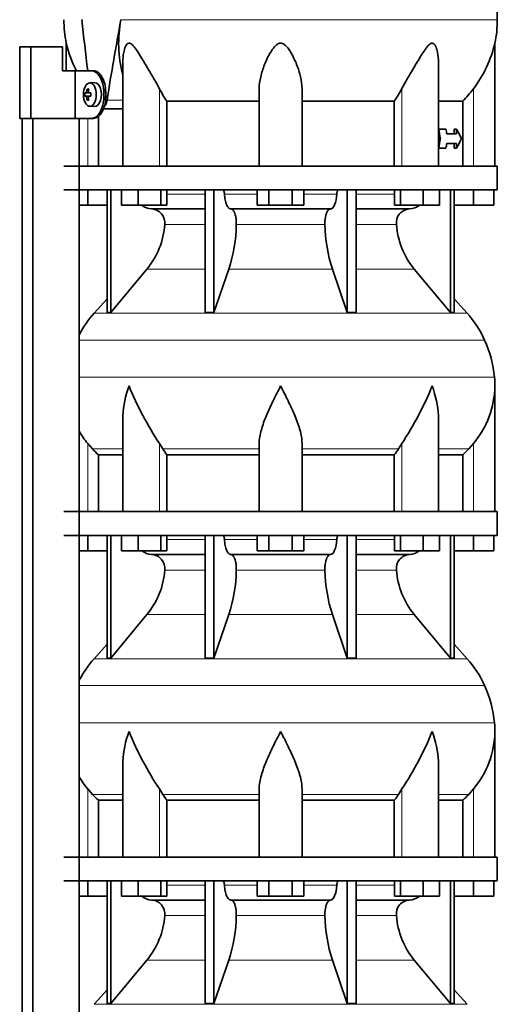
# Model space of a CAD drawing. Header units: millimetres. Extents: x 160 to 768, y -1047 to 1361.
# Tile 14 of 16: x 500 to 701, y 475 to 889. Entities that reach past the tile are written whole.
import ezdxf

# ---------------------------------------------------------------- set-up
doc = ezdxf.new("R2010")
doc.units = ezdxf.units.MM
for name, color, linetype in [('LOW_134-4', 7, 'Continuous'), ('M5X8_UNI7687', 7, 'Continuous'), ('VSI134_DIFFUSORE', 7, 'Continuous'), ('VSI134_TERMINALE', 7, 'Continuous'), ('VSI134_TESTATA', 7, 'Continuous')]:
    doc.layers.add(name, color=color, linetype=linetype)

# ---------------------------------------------------------------- blocks, each defined once
blk = doc.blocks.new('SE3')
at = {"layer": 'LOW_134-4', "color": 7, "linetype": 'Continuous', "lineweight": 35}
for p, q in [((501.38, 250.68), (501.38, 847.18)), ((505.93, 250.68), (505.93, 847.18)), ((525.31, 847.18), (525.31, 250.68)), ((525.38, 847.18), (525.38, 827.18)), ((525.38, 817.18), (525.38, 682.18)), ((525.38, 672.18), (525.38, 537.18)), ((525.38, 527.18), (525.38, 392.18))]:
    blk.add_line(p, q, dxfattribs=at)
at = {"layer": 'M5X8_UNI7687', "color": 7, "linetype": 'Continuous', "lineweight": 35}
for p, q in [((528.64, 859.52), (529.3, 858.98)), ((531.9, 862.18), (529.8, 862.11)), ((527.74, 857.88), (529.97, 857.72)), ((527.74, 856.49), (529.97, 856.65)), ((528.64, 854.85), (529.3, 855.39)), ((529.48, 857.89), (530.28, 857.81)), ((530.28, 856.56), (529.48, 856.47)), ((529.8, 852.25), (531.9, 852.18))]:
    blk.add_line(p, q, dxfattribs=at)
at = {"layer": 'M5X8_UNI7687', "color": 4, "linetype": 'Continuous', "lineweight": 9}
for p, q in [((529.97, 857.72), (528.19, 857.89)), ((528.19, 856.47), (529.97, 856.65)), ((528.46, 858.39), (529.25, 858.31)), ((529.24, 856.05), (528.46, 855.98)), ((529.5, 857.89), (530.28, 857.81)), ((530.28, 856.56), (529.5, 856.47))]:
    blk.add_line(p, q, dxfattribs=at)
at = {"layer": 'M5X8_UNI7687', "color": 7, "linetype": 'Continuous', "lineweight": 35}
blk.add_arc((536.99, 857.18), 9.27, 175.7167, 184.2833, dxfattribs=at)
blk.add_ellipse((529.85, 857.18), major_axis=(0, 4.93), ratio=0.544639, dxfattribs=at)
for centre, major_axis, ratio, start_param, end_param in [((537.22, 857.18), (0, 10), 0.882948, 1.335108, 1.449667), ((535.3, 854.12), (-7.92, 4.79), 0.318449, -0.559729, -0.410036), ((537.05, 857.18), (0, 10), 0.788011, 1.335108, 1.449667), ((531.95, 857.18), (0, -5), 0.544639, 0, 3.159643), ((537.14, 857.03), (-9.97, 0.73), 0.047468, -0.453089, -0.33853), ((537.14, 857.34), (-9.97, -0.73), 0.047468, 0.33853, 0.453089), ((537.22, 857.18), (0, -10), 0.882948, 4.833518, 4.948078), ((537.05, 857.18), (0, -10), 0.788011, 4.833518, 4.948078), ((537.14, 857.03), (-9.97, 0.73), 0.047468, -0.809907, -0.695348), ((537.14, 857.34), (-9.97, -0.73), 0.047468, 0.695348, 0.809907), ((529.96, 858.22), (0.975, -0.099), 0.510424, 4.771824, 5.100533), ((529.96, 856.15), (0.975, 0.099), 0.510424, 1.182652, 1.511361), ((533.63, 857.18), (0, 9.26), 0.361923, 1.49595, 1.645642), ((535.3, 860.25), (-7.92, -4.79), 0.318449, 0.410036, 0.559729)]:
    blk.add_ellipse(centre, major_axis=major_axis, ratio=ratio, start_param=start_param, end_param=end_param, dxfattribs=at)
for points in [[(528.19, 857.89), (528.19, 857.89), (528.21, 857.9), (528.23, 857.9), (528.25, 857.92), (528.27, 857.93), (528.29, 857.95), (528.32, 857.98), (528.34, 858.01), (528.36, 858.04), (528.37, 858.08), (528.39, 858.12), (528.41, 858.16), (528.42, 858.2), (528.43, 858.25), (528.44, 858.29), (528.45, 858.34), (528.46, 858.37), (528.46, 858.39)], [(528.46, 855.98), (528.46, 855.99), (528.45, 856.03), (528.44, 856.07), (528.43, 856.12), (528.42, 856.16), (528.41, 856.21), (528.39, 856.25), (528.37, 856.29), (528.36, 856.33), (528.34, 856.36), (528.32, 856.39), (528.29, 856.41), (528.27, 856.43), (528.25, 856.45), (528.23, 856.46), (528.21, 856.47), (528.19, 856.47), (528.19, 856.47)], [(529.23, 858.39), (529.23, 858.37), (529.23, 858.34), (529.23, 858.29), (529.23, 858.25), (529.24, 858.2), (529.25, 858.16), (529.26, 858.12), (529.27, 858.08), (529.29, 858.04), (529.31, 858.01), (529.33, 857.98), (529.36, 857.95), (529.38, 857.93), (529.41, 857.92), (529.44, 857.9), (529.47, 857.9), (529.49, 857.89), (529.5, 857.89)], [(529.5, 856.47), (529.49, 856.47), (529.47, 856.47), (529.44, 856.46), (529.41, 856.45), (529.38, 856.43), (529.36, 856.41), (529.33, 856.39), (529.31, 856.36), (529.29, 856.33), (529.27, 856.29), (529.26, 856.25), (529.25, 856.21), (529.24, 856.16), (529.23, 856.12), (529.23, 856.07), (529.23, 856.03), (529.23, 855.99), (529.23, 855.98)]]:
    blk.add_open_spline(points, degree=3, dxfattribs=at)
at = {"layer": 'VSI134_DIFFUSORE', "color": 7, "linetype": 'Continuous', "lineweight": 35}
for p, q in [((700.94, 827.18), (518.94, 827.18)), ((700.94, 817.18), (700.94, 827.18)), ((518.94, 817.18), (700.94, 817.18)), ((528.94, 810.78), (528.94, 817.18)), ((537.12, 817.18), (537.12, 765.73)), ((538.65, 817.18), (538.65, 765.73)), ((543.19, 810.78), (543.19, 817.18)), ((550.13, 810.78), (550.13, 817.18)), ((559.61, 810.78), (559.61, 817.18)), ((562.15, 810.78), (562.15, 817.18)), ((578.25, 817.18), (578.25, 765.73)), ((581.94, 817.18), (581.94, 765.73)), ((600.13, 810.78), (600.13, 817.18)), ((605.04, 810.78), (605.04, 817.18)), ((614.85, 810.78), (614.85, 817.18)), ((619.76, 810.78), (619.76, 817.18)), ((637.95, 817.18), (637.95, 765.73)), ((641.64, 817.18), (641.64, 765.73)), ((657.74, 810.78), (657.74, 817.18)), ((660.28, 810.78), (660.28, 817.18)), ((669.76, 810.78), (669.76, 817.18)), ((676.7, 810.78), (676.7, 817.18)), ((681.24, 817.18), (681.24, 765.73)), ((682.77, 817.18), (682.77, 765.73)), ((690.94, 810.78), (690.94, 817.18)), ((699.44, 810.78), (699.44, 817.18)), ((528.94, 810.78), (525.38, 810.78)), ((537.12, 810.78), (528.94, 810.78)), ((550.13, 810.78), (543.19, 810.78)), ((559.61, 810.78), (550.13, 810.78)), ((562.15, 810.78), (559.61, 810.78)), ((605.04, 810.78), (600.13, 810.78)), ((614.85, 810.78), (605.04, 810.78)), ((619.76, 810.78), (614.85, 810.78)), ((660.28, 810.78), (657.74, 810.78)), ((669.76, 810.78), (660.28, 810.78)), ((676.7, 810.78), (669.76, 810.78)), ((690.94, 810.78), (682.77, 810.78)), ((699.44, 810.78), (690.94, 810.78)), ((555.77, 809.18), (578.25, 809.18)), ((589.04, 809.18), (630.85, 809.18)), ((641.64, 809.18), (664.12, 809.18)), ((538.65, 765.73), (553.8, 783.94)), ((581.94, 765.73), (588.22, 783.94)), ((631.67, 783.94), (637.95, 765.73)), ((666.09, 783.94), (681.24, 765.73)), ((537.12, 771.5), (531.65, 765.43)), ((688.24, 765.43), (682.77, 771.5)), ((537.12, 765.73), (538.65, 765.73)), ((578.25, 765.73), (581.94, 765.73)), ((637.95, 765.73), (641.64, 765.73)), ((681.24, 765.73), (682.77, 765.73)), ((699.94, 682.18), (699.94, 734.92)), ((543.67, 721.54), (543.67, 682.18)), ((676.22, 682.18), (676.22, 721.54)), ((530.96, 708.48), (528.94, 710.78)), ((560.45, 708.48), (559.03, 710.78)), ((600.94, 682.18), (600.94, 710.78)), ((618.94, 682.18), (618.94, 710.78)), ((660.86, 710.78), (659.43, 708.48)), ((690.94, 710.78), (688.93, 708.48)), ((533.47, 706.04), (543.67, 706.04)), ((533.47, 682.18), (533.47, 706.04)), ((562.23, 706.04), (600.94, 706.04)), ((562.23, 682.18), (562.23, 706.04)), ((618.94, 706.04), (657.65, 706.04)), ((657.65, 706.04), (657.65, 682.18)), ((676.22, 706.04), (686.42, 706.04)), ((686.42, 706.04), (686.42, 682.18)), ((700.94, 682.18), (518.94, 682.18)), ((700.94, 672.18), (700.94, 682.18)), ((518.94, 672.18), (700.94, 672.18)), ((528.94, 665.78), (528.94, 672.18)), ((537.12, 672.18), (537.12, 620.73)), ((538.65, 672.18), (538.65, 620.73)), ((543.19, 665.78), (543.19, 672.18)), ((550.13, 665.78), (550.13, 672.18)), ((559.61, 665.78), (559.61, 672.18)), ((562.15, 665.78), (562.15, 672.18)), ((578.25, 672.18), (578.25, 620.73)), ((581.94, 672.18), (581.94, 620.73)), ((600.13, 665.78), (600.13, 672.18)), ((605.04, 665.78), (605.04, 672.18)), ((614.85, 665.78), (614.85, 672.18)), ((619.76, 665.78), (619.76, 672.18)), ((637.95, 672.18), (637.95, 620.73)), ((641.64, 672.18), (641.64, 620.73)), ((657.74, 665.78), (657.74, 672.18)), ((660.28, 665.78), (660.28, 672.18)), ((669.76, 665.78), (669.76, 672.18)), ((676.7, 665.78), (676.7, 672.18)), ((681.24, 672.18), (681.24, 620.73)), ((682.77, 672.18), (682.77, 620.73)), ((690.94, 665.78), (690.94, 672.18)), ((699.44, 665.78), (699.44, 672.18)), ((528.94, 665.78), (525.38, 665.78)), ((537.12, 665.78), (528.94, 665.78)), ((550.13, 665.78), (543.19, 665.78)), ((559.61, 665.78), (550.13, 665.78)), ((562.15, 665.78), (559.61, 665.78)), ((605.04, 665.78), (600.13, 665.78)), ((614.85, 665.78), (605.04, 665.78)), ((619.76, 665.78), (614.85, 665.78)), ((660.28, 665.78), (657.74, 665.78)), ((669.76, 665.78), (660.28, 665.78)), ((676.7, 665.78), (669.76, 665.78)), ((690.94, 665.78), (682.77, 665.78)), ((699.44, 665.78), (690.94, 665.78)), ((555.77, 664.18), (578.25, 664.18)), ((589.04, 664.18), (630.85, 664.18)), ((641.64, 664.18), (664.12, 664.18)), ((538.65, 620.73), (553.8, 638.94)), ((581.94, 620.73), (588.22, 638.94)), ((631.67, 638.94), (637.95, 620.73)), ((666.09, 638.94), (681.24, 620.73)), ((537.12, 626.5), (531.65, 620.43)), ((688.24, 620.43), (682.77, 626.5)), ((537.12, 620.73), (538.65, 620.73)), ((578.25, 620.73), (581.94, 620.73)), ((637.95, 620.73), (641.64, 620.73)), ((681.24, 620.73), (682.77, 620.73)), ((699.94, 537.18), (699.94, 589.92)), ((543.67, 576.54), (543.67, 537.18)), ((676.22, 537.18), (676.22, 576.54)), ((530.96, 563.48), (528.94, 565.78)), ((560.45, 563.48), (559.03, 565.78)), ((600.94, 537.18), (600.94, 565.78)), ((618.94, 537.18), (618.94, 565.78)), ((660.86, 565.78), (659.43, 563.48)), ((690.94, 565.78), (688.93, 563.48)), ((533.47, 561.04), (543.67, 561.04)), ((533.47, 537.18), (533.47, 561.04)), ((562.23, 561.04), (600.94, 561.04)), ((562.23, 537.18), (562.23, 561.04)), ((618.94, 561.04), (657.65, 561.04)), ((657.65, 561.04), (657.65, 537.18)), ((676.22, 561.04), (686.42, 561.04)), ((686.42, 561.04), (686.42, 537.18)), ((700.94, 537.18), (518.94, 537.18)), ((700.94, 527.18), (700.94, 537.18)), ((518.94, 527.18), (700.94, 527.18)), ((528.94, 520.78), (528.94, 527.18)), ((537.12, 527.18), (537.12, 475.73)), ((538.65, 527.18), (538.65, 475.73)), ((543.19, 520.78), (543.19, 527.18)), ((550.13, 520.78), (550.13, 527.18)), ((559.61, 520.78), (559.61, 527.18)), ((562.15, 520.78), (562.15, 527.18)), ((578.25, 527.18), (578.25, 475.73)), ((581.94, 527.18), (581.94, 475.73)), ((600.13, 520.78), (600.13, 527.18)), ((605.04, 520.78), (605.04, 527.18)), ((614.85, 520.78), (614.85, 527.18)), ((619.76, 520.78), (619.76, 527.18)), ((637.95, 527.18), (637.95, 475.73)), ((641.64, 527.18), (641.64, 475.73)), ((657.74, 520.78), (657.74, 527.18)), ((660.28, 520.78), (660.28, 527.18)), ((669.76, 520.78), (669.76, 527.18)), ((676.7, 520.78), (676.7, 527.18)), ((681.24, 527.18), (681.24, 475.73)), ((682.77, 527.18), (682.77, 475.73)), ((690.94, 520.78), (690.94, 527.18)), ((699.44, 520.78), (699.44, 527.18)), ((528.94, 520.78), (525.38, 520.78)), ((537.12, 520.78), (528.94, 520.78)), ((550.13, 520.78), (543.19, 520.78)), ((559.61, 520.78), (550.13, 520.78)), ((562.15, 520.78), (559.61, 520.78)), ((605.04, 520.78), (600.13, 520.78)), ((614.85, 520.78), (605.04, 520.78)), ((619.76, 520.78), (614.85, 520.78)), ((660.28, 520.78), (657.74, 520.78)), ((669.76, 520.78), (660.28, 520.78)), ((676.7, 520.78), (669.76, 520.78)), ((690.94, 520.78), (682.77, 520.78)), ((699.44, 520.78), (690.94, 520.78)), ((555.77, 519.18), (578.25, 519.18)), ((589.04, 519.18), (630.85, 519.18)), ((641.64, 519.18), (664.12, 519.18)), ((538.65, 475.73), (553.8, 493.94)), ((581.94, 475.73), (588.22, 493.94)), ((631.67, 493.94), (637.95, 475.73)), ((666.09, 493.94), (681.24, 475.73)), ((537.12, 481.5), (531.65, 475.43)), ((688.24, 475.43), (682.77, 481.5)), ((537.12, 475.73), (538.65, 475.73)), ((578.25, 475.73), (581.94, 475.73)), ((637.95, 475.73), (641.64, 475.73)), ((681.24, 475.73), (682.77, 475.73))]:
    blk.add_line(p, q, dxfattribs=at)
at = {"layer": 'VSI134_DIFFUSORE', "color": 4, "linetype": 'Continuous', "lineweight": 9}
for p, q in [((562.15, 815.41), (578.25, 815.41)), ((586.37, 815.41), (600.13, 815.41)), ((619.76, 815.41), (633.52, 815.41)), ((641.64, 815.41), (657.74, 815.41)), ((578.25, 802.64), (561.32, 802.64)), ((628.56, 802.64), (591.33, 802.64)), ((658.57, 802.64), (641.64, 802.64)), ((553.8, 783.94), (578.25, 783.94)), ((588.22, 783.94), (631.67, 783.94)), ((641.64, 783.94), (666.09, 783.94)), ((531.65, 765.43), (688.24, 765.43)), ((695.61, 754.17), (525.38, 754.17)), ((525.38, 738.54), (699.77, 738.54)), ((528.94, 682.18), (528.94, 710.78)), ((559.03, 682.18), (559.03, 710.78)), ((660.86, 682.18), (660.86, 710.78)), ((690.94, 682.18), (690.94, 710.78)), ((543.67, 708.48), (530.96, 708.48)), ((600.94, 708.48), (560.45, 708.48)), ((618.94, 708.48), (659.43, 708.48)), ((676.22, 708.48), (688.93, 708.48)), ((562.15, 670.41), (578.25, 670.41)), ((586.37, 670.41), (600.13, 670.41)), ((619.76, 670.41), (633.52, 670.41)), ((641.64, 670.41), (657.74, 670.41)), ((578.25, 657.64), (561.32, 657.64)), ((628.56, 657.64), (591.33, 657.64)), ((658.57, 657.64), (641.64, 657.64)), ((553.8, 638.94), (578.25, 638.94)), ((588.22, 638.94), (631.67, 638.94)), ((641.64, 638.94), (666.09, 638.94)), ((531.65, 620.43), (688.24, 620.43)), ((695.61, 609.17), (525.38, 609.17)), ((525.38, 593.54), (699.77, 593.54)), ((528.94, 537.18), (528.94, 565.78)), ((543.67, 563.48), (530.96, 563.48)), ((559.03, 537.18), (559.03, 565.78)), ((600.94, 563.48), (560.45, 563.48)), ((618.94, 563.48), (659.43, 563.48)), ((660.86, 537.18), (660.86, 565.78)), ((676.22, 563.48), (688.93, 563.48)), ((690.94, 537.18), (690.94, 565.78)), ((562.15, 525.41), (578.25, 525.41)), ((586.37, 525.41), (600.13, 525.41)), ((619.76, 525.41), (633.52, 525.41)), ((641.64, 525.41), (657.74, 525.41)), ((578.25, 512.64), (561.32, 512.64)), ((628.56, 512.64), (591.33, 512.64)), ((658.57, 512.64), (641.64, 512.64)), ((553.8, 493.94), (578.25, 493.94)), ((588.22, 493.94), (631.67, 493.94)), ((641.64, 493.94), (666.09, 493.94)), ((531.65, 475.43), (688.24, 475.43))]:
    blk.add_line(p, q, dxfattribs=at)
at = {"layer": 'VSI134_DIFFUSORE', "color": 7, "linetype": 'Continuous', "lineweight": 35}
for centre, radius, start, end in [((556, 815.86), 6.68, 229.5852, 268.0094), ((663.89, 815.86), 6.68, 271.9979, 310.3729), ((555.49, 803.32), 5.87, 353.3223, 87.2173), ((664.38, 803.34), 5.85, 92.5772, 186.8833), ((528.01, 805.16), 33.4, 320.5472, 355.6594), ((526.38, 803.84), 64.97, 342.1602, 358.9354), ((695.02, 804.09), 66.48, 181.2569, 197.6475), ((691.98, 805.21), 33.51, 184.3996, 219.3938), ((564.34, 735.98), 44, 138, 152.3158), ((655.54, 735.98), 44, 24.4088, 42), ((650.99, 733.92), 49, 5.4174, 24.4088), ((661.44, 734.91), 38.5, 359.9861, 5.4174), ((672.13, 785.85), 135.74, 202.0412, 213.5763), ((547.76, 785.85), 135.74, 326.4237, 337.9588), ((661.25, 735.59), 38.7, 320.1094, 358.9842), ((558.64, 735.59), 38.7, 210.5496, 219.8906), ((593.57, 730.7), 39.88, 213.8582, 218.2062), ((626.32, 730.7), 39.88, 321.7938, 326.1418), ((556, 670.86), 6.68, 229.5852, 268.0094), ((663.89, 670.86), 6.68, 271.9979, 310.3729), ((555.49, 658.32), 5.87, 353.3223, 87.2173), ((664.38, 658.34), 5.85, 92.5772, 186.8833), ((528.01, 660.16), 33.4, 320.5472, 355.6594), ((526.38, 658.84), 64.97, 342.1602, 358.9354), ((695.02, 659.09), 66.48, 181.2569, 197.6475), ((691.98, 660.21), 33.51, 184.3996, 219.3938), ((564.34, 590.98), 44, 138, 152.3158), ((655.54, 590.98), 44, 24.4088, 42), ((650.99, 588.92), 49, 5.4174, 24.4088), ((661.44, 589.91), 38.5, 359.9861, 5.4174), ((672.13, 640.85), 135.74, 202.0412, 213.5763), ((547.76, 640.85), 135.74, 326.4237, 337.9588), ((661.25, 590.59), 38.7, 320.1094, 358.9842), ((558.64, 590.59), 38.7, 210.5496, 219.8906), ((593.57, 585.7), 39.88, 213.8582, 218.2062), ((626.32, 585.7), 39.88, 321.7938, 326.1418), ((556, 525.86), 6.68, 229.5852, 268.0094), ((663.89, 525.86), 6.68, 271.9979, 310.3729), ((555.49, 513.32), 5.87, 353.3223, 87.2173), ((664.38, 513.34), 5.85, 92.5772, 186.8833), ((528.01, 515.16), 33.4, 320.5472, 355.6594), ((526.38, 513.84), 64.97, 342.1602, 358.9354), ((695.02, 514.09), 66.48, 181.2569, 197.6475), ((691.98, 515.21), 33.51, 184.3996, 219.3938)]:
    blk.add_arc(centre, radius, start, end, dxfattribs=at)
for points, knots in [([(585.61, 817.18), (585.66, 817.18), (585.7, 817.17), (585.8, 817.13), (585.84, 817.1), (585.97, 816.97), (586.05, 816.84), (586.19, 816.51), (586.25, 816.32), (586.33, 815.89), (586.36, 815.65), (586.37, 815.41)], [0, 0, 0, 0, 0.125, 0.125, 0.25, 0.25, 0.5, 0.5, 0.75, 0.75, 1, 1, 1, 1]), ([(589.04, 809.18), (588.87, 809.18), (588.71, 809.22), (588.47, 809.34), (588.39, 809.39), (588.23, 809.5), (588.16, 809.57), (587.93, 809.79), (587.78, 809.98), (587.5, 810.43), (587.37, 810.68), (587.13, 811.24), (587.02, 811.56), (586.82, 812.23), (586.73, 812.59), (586.58, 813.34), (586.52, 813.74), (586.42, 814.56), (586.39, 814.98), (586.37, 815.41)], [0, 0, 0, 0, 0.125, 0.125, 0.1875, 0.1875, 0.25, 0.25, 0.375, 0.375, 0.5, 0.5, 0.625, 0.625, 0.75, 0.75, 0.875, 0.875, 1, 1, 1, 1]), ([(633.52, 815.41), (633.44, 813.7), (633.13, 812.1), (632.15, 809.83), (631.5, 809.18), (630.85, 809.18)], [0, 0, 0, 0, 0.5, 0.5, 1, 1, 1, 1]), ([(633.52, 815.41), (633.53, 815.65), (633.55, 815.88), (633.62, 816.21), (633.64, 816.31), (633.7, 816.5), (633.73, 816.59), (633.8, 816.76), (633.84, 816.83), (633.92, 816.95), (633.96, 817.01), (634.05, 817.1), (634.09, 817.13), (634.18, 817.17), (634.23, 817.18), (634.28, 817.18)], [0, 0, 0, 0, 0.25, 0.25, 0.375, 0.375, 0.5, 0.5, 0.625, 0.625, 0.75, 0.75, 0.875, 0.875, 1, 1, 1, 1]), ([(589.04, 809.18), (589.12, 809.18), (589.2, 809.17), (589.35, 809.13), (589.43, 809.1), (589.67, 808.97), (589.82, 808.84), (590.11, 808.5), (590.25, 808.3), (590.44, 807.94), (590.5, 807.81), (590.62, 807.53), (590.68, 807.38), (590.84, 806.92), (590.94, 806.59), (591.06, 806.05), (591.1, 805.87), (591.16, 805.49), (591.19, 805.3), (591.27, 804.71), (591.31, 804.3), (591.34, 803.47), (591.35, 803.05), (591.33, 802.64)], [0, 0, 0, 0, 0.0625, 0.0625, 0.125, 0.125, 0.25, 0.25, 0.375, 0.375, 0.4375, 0.4375, 0.5, 0.5, 0.625, 0.625, 0.6875, 0.6875, 0.75, 0.75, 0.875, 0.875, 1, 1, 1, 1]), ([(628.56, 802.64), (628.54, 803.05), (628.54, 803.47), (628.57, 804.09), (628.59, 804.29), (628.62, 804.7), (628.64, 804.9), (628.72, 805.49), (628.79, 805.87), (628.91, 806.41), (628.95, 806.58), (629.05, 806.92), (629.15, 807.24), (629.26, 807.53), (629.38, 807.8), (629.45, 807.94), (629.64, 808.3), (629.78, 808.51), (630.07, 808.84), (630.22, 808.97), (630.54, 809.14), (630.69, 809.18), (630.85, 809.18)], [0, 0, 0, 0, 0.125, 0.125, 0.1875, 0.1875, 0.25, 0.25, 0.375, 0.375, 0.4375, 0.4375, 0.5, 0.5625, 0.5625, 0.625, 0.625, 0.75, 0.75, 0.875, 0.875, 1, 1, 1, 1]), ([(543.67, 721.53), (543.67, 721.85), (543.67, 722.18), (543.82, 726.55), (544.81, 730.76), (546.3, 734.91)], [0.4601729, 0.4601729, 0.4601729, 0.4601729, 0.5, 0.5, 1, 1, 1, 1]), ([(600.94, 710.78), (600.94, 712.61), (601.3, 714.55), (602.4, 718.49), (603.15, 720.5), (604.86, 724.6), (605.82, 726.64), (607.32, 729.72), (607.84, 730.75), (608.88, 732.82), (609.42, 733.88), (609.94, 734.91)], [0, 0, 0, 0, 0.25, 0.25, 0.5, 0.5, 0.75, 0.75, 0.875, 0.875, 1, 1, 1, 1]), ([(618.94, 710.78), (618.94, 711.69), (618.85, 712.63), (618.54, 714.53), (618.32, 715.5), (617.91, 716.98), (617.76, 717.48), (617.44, 718.48), (617.26, 718.98), (616.72, 720.48), (616.33, 721.49), (615.48, 723.52), (615.03, 724.54), (614.08, 726.59), (613.59, 727.63), (612.57, 729.71), (612.06, 730.74), (611.27, 732.3), (611.01, 732.82), (610.61, 733.6), (610.48, 733.86), (610.21, 734.39), (610.08, 734.65), (609.94, 734.91)], [0, 0, 0, 0, 0.125, 0.125, 0.25, 0.25, 0.3125, 0.3125, 0.375, 0.375, 0.5, 0.5, 0.625, 0.625, 0.75, 0.75, 0.875, 0.875, 0.9375, 0.9375, 0.96875, 0.96875, 1, 1, 1, 1]), ([(676.22, 721.53), (676.22, 721.85), (676.21, 722.18), (676.06, 726.55), (675.08, 730.76), (673.58, 734.91)], [0.4601729, 0.4601729, 0.4601729, 0.4601729, 0.5, 0.5, 1, 1, 1, 1]), ([(585.61, 672.18), (585.66, 672.18), (585.7, 672.17), (585.8, 672.13), (585.84, 672.1), (585.97, 671.97), (586.05, 671.84), (586.19, 671.51), (586.25, 671.32), (586.33, 670.89), (586.36, 670.65), (586.37, 670.41)], [0, 0, 0, 0, 0.125, 0.125, 0.25, 0.25, 0.5, 0.5, 0.75, 0.75, 1, 1, 1, 1]), ([(589.04, 664.18), (588.87, 664.18), (588.71, 664.22), (588.47, 664.34), (588.39, 664.39), (588.23, 664.5), (588.16, 664.57), (587.93, 664.79), (587.78, 664.98), (587.5, 665.43), (587.37, 665.68), (587.13, 666.24), (587.02, 666.56), (586.82, 667.23), (586.73, 667.59), (586.58, 668.34), (586.52, 668.74), (586.42, 669.56), (586.39, 669.98), (586.37, 670.41)], [0, 0, 0, 0, 0.125, 0.125, 0.1875, 0.1875, 0.25, 0.25, 0.375, 0.375, 0.5, 0.5, 0.625, 0.625, 0.75, 0.75, 0.875, 0.875, 1, 1, 1, 1]), ([(633.52, 670.41), (633.44, 668.7), (633.13, 667.1), (632.15, 664.83), (631.5, 664.18), (630.85, 664.18)], [0, 0, 0, 0, 0.5, 0.5, 1, 1, 1, 1]), ([(633.52, 670.41), (633.53, 670.65), (633.55, 670.88), (633.62, 671.21), (633.64, 671.31), (633.7, 671.5), (633.73, 671.59), (633.8, 671.76), (633.84, 671.83), (633.92, 671.95), (633.96, 672.01), (634.05, 672.1), (634.09, 672.13), (634.18, 672.17), (634.23, 672.18), (634.28, 672.18)], [0, 0, 0, 0, 0.25, 0.25, 0.375, 0.375, 0.5, 0.5, 0.625, 0.625, 0.75, 0.75, 0.875, 0.875, 1, 1, 1, 1]), ([(589.04, 664.18), (589.12, 664.18), (589.2, 664.17), (589.35, 664.13), (589.43, 664.1), (589.67, 663.97), (589.82, 663.84), (590.11, 663.5), (590.25, 663.3), (590.44, 662.94), (590.5, 662.81), (590.62, 662.53), (590.68, 662.38), (590.84, 661.92), (590.94, 661.59), (591.06, 661.05), (591.1, 660.87), (591.16, 660.49), (591.19, 660.3), (591.27, 659.71), (591.31, 659.3), (591.34, 658.47), (591.35, 658.05), (591.33, 657.64)], [0, 0, 0, 0, 0.0625, 0.0625, 0.125, 0.125, 0.25, 0.25, 0.375, 0.375, 0.4375, 0.4375, 0.5, 0.5, 0.625, 0.625, 0.6875, 0.6875, 0.75, 0.75, 0.875, 0.875, 1, 1, 1, 1]), ([(628.56, 657.64), (628.54, 658.05), (628.54, 658.47), (628.57, 659.09), (628.59, 659.29), (628.62, 659.7), (628.64, 659.9), (628.72, 660.49), (628.79, 660.87), (628.91, 661.41), (628.95, 661.58), (629.05, 661.92), (629.15, 662.24), (629.26, 662.53), (629.38, 662.8), (629.45, 662.94), (629.64, 663.3), (629.78, 663.51), (630.07, 663.84), (630.22, 663.97), (630.54, 664.14), (630.69, 664.18), (630.85, 664.18)], [0, 0, 0, 0, 0.125, 0.125, 0.1875, 0.1875, 0.25, 0.25, 0.375, 0.375, 0.4375, 0.4375, 0.5, 0.5625, 0.5625, 0.625, 0.625, 0.75, 0.75, 0.875, 0.875, 1, 1, 1, 1]), ([(543.67, 576.53), (543.67, 576.85), (543.67, 577.18), (543.82, 581.55), (544.81, 585.76), (546.3, 589.91)], [0.4601729, 0.4601729, 0.4601729, 0.4601729, 0.5, 0.5, 1, 1, 1, 1]), ([(600.94, 565.78), (600.94, 567.61), (601.3, 569.55), (602.4, 573.49), (603.15, 575.5), (604.86, 579.6), (605.82, 581.64), (607.32, 584.72), (607.84, 585.75), (608.88, 587.82), (609.42, 588.88), (609.94, 589.91)], [0, 0, 0, 0, 0.25, 0.25, 0.5, 0.5, 0.75, 0.75, 0.875, 0.875, 1, 1, 1, 1]), ([(618.94, 565.78), (618.94, 566.69), (618.85, 567.63), (618.54, 569.53), (618.32, 570.5), (617.91, 571.98), (617.76, 572.48), (617.44, 573.48), (617.26, 573.98), (616.72, 575.48), (616.33, 576.49), (615.48, 578.52), (615.03, 579.54), (614.08, 581.59), (613.59, 582.63), (612.57, 584.71), (612.06, 585.74), (611.27, 587.3), (611.01, 587.82), (610.61, 588.6), (610.48, 588.86), (610.21, 589.39), (610.08, 589.65), (609.94, 589.91)], [0, 0, 0, 0, 0.125, 0.125, 0.25, 0.25, 0.3125, 0.3125, 0.375, 0.375, 0.5, 0.5, 0.625, 0.625, 0.75, 0.75, 0.875, 0.875, 0.9375, 0.9375, 0.96875, 0.96875, 1, 1, 1, 1]), ([(676.22, 576.53), (676.22, 576.85), (676.21, 577.18), (676.06, 581.55), (675.08, 585.76), (673.58, 589.91)], [0.4601729, 0.4601729, 0.4601729, 0.4601729, 0.5, 0.5, 1, 1, 1, 1]), ([(585.61, 527.18), (585.66, 527.18), (585.7, 527.17), (585.8, 527.13), (585.84, 527.1), (585.97, 526.97), (586.05, 526.84), (586.19, 526.51), (586.25, 526.32), (586.33, 525.89), (586.36, 525.65), (586.37, 525.41)], [0, 0, 0, 0, 0.125, 0.125, 0.25, 0.25, 0.5, 0.5, 0.75, 0.75, 1, 1, 1, 1]), ([(589.04, 519.18), (588.87, 519.18), (588.71, 519.22), (588.47, 519.34), (588.39, 519.39), (588.23, 519.5), (588.16, 519.57), (587.93, 519.79), (587.78, 519.98), (587.5, 520.43), (587.37, 520.68), (587.13, 521.24), (587.02, 521.56), (586.82, 522.23), (586.73, 522.59), (586.58, 523.34), (586.52, 523.74), (586.42, 524.56), (586.39, 524.98), (586.37, 525.41)], [0, 0, 0, 0, 0.125, 0.125, 0.1875, 0.1875, 0.25, 0.25, 0.375, 0.375, 0.5, 0.5, 0.625, 0.625, 0.75, 0.75, 0.875, 0.875, 1, 1, 1, 1]), ([(633.52, 525.41), (633.44, 523.7), (633.13, 522.1), (632.15, 519.83), (631.5, 519.18), (630.85, 519.18)], [0, 0, 0, 0, 0.5, 0.5, 1, 1, 1, 1]), ([(633.52, 525.41), (633.53, 525.65), (633.55, 525.88), (633.62, 526.21), (633.64, 526.31), (633.7, 526.5), (633.73, 526.59), (633.8, 526.76), (633.84, 526.83), (633.92, 526.95), (633.96, 527.01), (634.05, 527.1), (634.09, 527.13), (634.18, 527.17), (634.23, 527.18), (634.28, 527.18)], [0, 0, 0, 0, 0.25, 0.25, 0.375, 0.375, 0.5, 0.5, 0.625, 0.625, 0.75, 0.75, 0.875, 0.875, 1, 1, 1, 1]), ([(589.04, 519.18), (589.12, 519.18), (589.2, 519.17), (589.35, 519.13), (589.43, 519.1), (589.67, 518.97), (589.82, 518.84), (590.11, 518.5), (590.25, 518.3), (590.44, 517.94), (590.5, 517.81), (590.62, 517.53), (590.68, 517.38), (590.84, 516.92), (590.94, 516.59), (591.06, 516.05), (591.1, 515.87), (591.16, 515.49), (591.19, 515.3), (591.27, 514.71), (591.31, 514.3), (591.34, 513.47), (591.35, 513.05), (591.33, 512.64)], [0, 0, 0, 0, 0.0625, 0.0625, 0.125, 0.125, 0.25, 0.25, 0.375, 0.375, 0.4375, 0.4375, 0.5, 0.5, 0.625, 0.625, 0.6875, 0.6875, 0.75, 0.75, 0.875, 0.875, 1, 1, 1, 1]), ([(628.56, 512.64), (628.54, 513.05), (628.54, 513.47), (628.57, 514.09), (628.59, 514.29), (628.62, 514.7), (628.64, 514.9), (628.72, 515.49), (628.79, 515.87), (628.91, 516.41), (628.95, 516.58), (629.05, 516.92), (629.15, 517.24), (629.26, 517.53), (629.38, 517.8), (629.45, 517.94), (629.64, 518.3), (629.78, 518.51), (630.07, 518.84), (630.22, 518.97), (630.54, 519.14), (630.69, 519.18), (630.85, 519.18)], [0, 0, 0, 0, 0.125, 0.125, 0.1875, 0.1875, 0.25, 0.25, 0.375, 0.375, 0.4375, 0.4375, 0.5, 0.5625, 0.5625, 0.625, 0.625, 0.75, 0.75, 0.875, 0.875, 1, 1, 1, 1])]:
    blk.add_open_spline(points, degree=3, knots=knots, dxfattribs=at)
for points in [[(533.47, 706.04), (532.6, 706.82), (531.76, 707.64), (530.96, 708.48)], [(688.93, 708.48), (688.13, 707.64), (687.29, 706.82), (686.42, 706.04)], [(533.47, 561.04), (532.6, 561.82), (531.76, 562.64), (530.96, 563.48)], [(688.93, 563.48), (688.13, 562.64), (687.29, 561.82), (686.42, 561.04)]]:
    blk.add_open_spline(points, degree=3, dxfattribs=at)
at = {"layer": 'VSI134_TERMINALE', "color": 7, "linetype": 'Continuous', "lineweight": 35}
for p, q in [((505.05, 877.18), (500.37, 877.18)), ((500.37, 847.18), (500.37, 877.18)), ((518.39, 877.18), (505.05, 877.18)), ((505.05, 847.18), (505.05, 877.18)), ((518.39, 877.18), (518.39, 867.18)), ((523.62, 867.18), (518.39, 867.18)), ((523.62, 867.18), (523.62, 847.18)), ((530.62, 867.18), (523.62, 867.18)), ((530.62, 867.18), (531.43, 867.18)), ((535.69, 856.18), (535.69, 858.18)), ((536.49, 856.18), (536.49, 858.18)), ((505.05, 847.18), (500.37, 847.18)), ((523.62, 847.18), (505.05, 847.18)), ((530.62, 847.18), (523.62, 847.18)), ((531.43, 847.18), (530.62, 847.18))]:
    blk.add_line(p, q, dxfattribs=at)
at = {"layer": 'VSI134_TERMINALE', "color": 4, "linetype": 'Continuous', "lineweight": 9}
for p, q in [((535.69, 858.18), (536.49, 858.18)), ((536.49, 856.18), (535.69, 856.18))]:
    blk.add_line(p, q, dxfattribs=at)
at = {"layer": 'VSI134_TERMINALE', "color": 7, "linetype": 'Continuous', "lineweight": 35}
for points in [[(535.69, 858.18), (535.69, 859.37), (535.55, 860.54), (535.01, 862.72), (534.62, 863.72), (533.17, 866.21), (531.87, 867.18), (530.62, 867.18)], [(531.43, 867.18), (532.05, 867.18), (532.67, 866.95), (533.88, 866.05), (534.45, 865.38), (535.9, 862.9), (536.49, 860.56), (536.49, 858.18)], [(530.62, 847.18), (531.25, 847.18), (531.87, 847.42), (533.08, 848.32), (533.65, 848.98), (535.1, 851.47), (535.69, 853.8), (535.69, 856.18)], [(536.49, 856.18), (536.49, 854.99), (536.35, 853.83), (535.81, 851.65), (535.42, 850.65), (533.97, 848.16), (532.67, 847.18), (531.43, 847.18)]]:
    blk.add_open_spline(points, degree=3, knots=[0, 0, 0, 0, 0.25, 0.25, 0.5, 0.5, 1, 1, 1, 1], dxfattribs=at)
at = {"layer": 'VSI134_TESTATA', "color": 7, "linetype": 'Continuous', "lineweight": 35}
for p, q in [((700.94, 888.6), (700.87, 895.32)), ((519.94, 878.77), (519.94, 867.18)), ((699.94, 827.18), (699.94, 878.77)), ((543.67, 870.69), (543.67, 827.18)), ((676.22, 827.18), (676.22, 870.69)), ((600.94, 827.18), (600.94, 859.65)), ((618.94, 827.18), (618.94, 859.65)), ((535.57, 851.18), (543.67, 851.18)), ((562.23, 854.37), (600.94, 854.37)), ((562.23, 827.18), (562.23, 854.37)), ((618.94, 854.37), (657.65, 854.37)), ((657.65, 854.37), (657.65, 827.18)), ((676.22, 854.37), (686.42, 854.37)), ((686.42, 854.37), (686.42, 827.18)), ((533.47, 827.18), (533.47, 848.05)), ((676.22, 842.68), (676.29, 842.68)), ((679.38, 842.68), (676.29, 842.68)), ((683.77, 840.68), (679.71, 840.68)), ((682.85, 840.68), (682.85, 842.68)), ((682.85, 842.68), (683.77, 842.68)), ((683.77, 842.68), (683.77, 840.68)), ((676.22, 838.68), (677.05, 838.68)), ((676.22, 834.68), (676.29, 834.68)), ((679.38, 834.68), (676.29, 834.68)), ((683.77, 836.68), (679.71, 836.68)), ((682.85, 834.68), (682.85, 836.68)), ((682.85, 834.68), (683.77, 834.68)), ((683.77, 836.68), (683.77, 834.68))]:
    blk.add_line(p, q, dxfattribs=at)
at = {"layer": 'VSI134_TESTATA', "color": 4, "linetype": 'Continuous', "lineweight": 9}
for p, q in [((526.49, 888.6), (526.85, 888.61)), ((544.04, 888.6), (542.86, 888.6)), ((544.04, 888.6), (700.94, 888.6)), ((559.03, 827.18), (559.03, 859.65)), ((660.86, 827.18), (660.86, 859.65)), ((690.94, 827.18), (690.94, 859.65)), ((537.06, 854.89), (543.67, 854.89)), ((528.94, 827.18), (528.94, 847.18))]:
    blk.add_line(p, q, dxfattribs=at)
at = {"layer": 'VSI134_TESTATA', "color": 7, "linetype": 'Continuous', "lineweight": 35}
for centre, radius, start, end in [((567.8, 888.6), 48.86, 179.997, 191.6142), ((593.26, 878.87), 51.33, 169.0652, 194.946), ((652.08, 888.6), 48.86, 348.3855, 359.9992), ((570.2, 890.75), 51.67, 193.411, 207.1452), ((649.69, 890.75), 51.67, 322.9908, 346.589), ((601.83, 881.97), 48.27, 207.5442, 214.882), ((618.07, 881.96), 48.25, 325.1162, 332.4576)]:
    blk.add_arc(centre, radius, start, end, dxfattribs=at)
for centre, major_axis, ratio, start_param, end_param in [((609.94, 832.52), (-52.11, 339.42), 0.219797, 1.371178, 1.434831), ((609.94, 832.52), (52.11, 339.42), 0.219797, 1.438638, 1.538622), ((84.47, 808.99), (445.66, -468.57), 0.868163, 0.929446, 0.936037), ((70.66, 825.59), (455.99, -479.52), 0.868157, 0.904938, 0.908156), ((609.94, 845.35), (77.41, -20.53), 0.467437, 0.355072, 0.451875), ((84.47, 868.37), (445.65, 468.57), 0.868163, -0.936043, -0.929452), ((70.58, 851.77), (456.13, 479.47), 0.86817, -0.907936, -0.904719), ((609.94, 832.02), (77.41, 20.53), 0.467437, -0.451875, -0.355072)]:
    blk.add_ellipse(centre, major_axis=major_axis, ratio=ratio, start_param=start_param, end_param=end_param, dxfattribs=at)
for points, knots in [([(543.67, 870.69), (543.67, 872.11), (543.79, 873.54), (544.23, 875.77), (544.45, 876.59), (544.96, 877.69), (545.15, 878.04), (545.66, 878.59), (545.98, 878.78), (546.71, 878.75), (547.08, 878.54), (547.77, 877.97), (548.09, 877.62), (549, 876.5), (549.55, 875.68), (551.17, 873.19), (552.21, 871.45), (554.27, 868.02), (555.27, 866.32), (557.23, 862.95), (558.19, 861.26), (559.03, 859.65)], [0.2713594, 0.2713594, 0.2713594, 0.2713594, 0.375, 0.375, 0.4375, 0.4375, 0.46875, 0.46875, 0.5, 0.5, 0.53125, 0.53125, 0.5625, 0.5625, 0.625, 0.625, 0.75, 0.75, 0.875, 0.875, 1, 1, 1, 1]), ([(618.94, 859.65), (618.94, 861.29), (618.71, 862.95), (617.92, 866.35), (617.36, 868.09), (615.98, 871.53), (615.18, 873.26), (613.66, 875.77), (613.11, 876.6), (612.1, 877.7), (611.74, 878.05), (610.89, 878.6), (610.39, 878.78), (609.37, 878.75), (608.88, 878.54), (608.05, 877.96), (607.7, 877.61), (606.71, 876.5), (606.16, 875.67), (604.68, 873.19), (603.88, 871.47), (602.51, 868.01), (601.96, 866.31), (601.18, 862.95), (600.94, 861.27), (600.94, 859.65)], [0, 0, 0, 0, 0.125, 0.125, 0.25, 0.25, 0.375, 0.375, 0.4375, 0.4375, 0.46875, 0.46875, 0.5, 0.5, 0.53125, 0.53125, 0.5625, 0.5625, 0.625, 0.625, 0.75, 0.75, 0.875, 0.875, 1, 1, 1, 1]), ([(676.22, 870.69), (676.22, 872.12), (676.1, 873.54), (675.66, 875.77), (675.43, 876.6), (674.93, 877.7), (674.73, 878.05), (674.22, 878.6), (673.9, 878.78), (673.17, 878.75), (672.8, 878.54), (672.11, 877.96), (671.8, 877.61), (670.89, 876.5), (670.34, 875.67), (668.72, 873.19), (667.69, 871.47), (665.62, 868.01), (664.61, 866.31), (662.66, 862.95), (661.7, 861.27), (660.86, 859.65)], [0.2712662, 0.2712662, 0.2712662, 0.2712662, 0.375, 0.375, 0.4375, 0.4375, 0.46875, 0.46875, 0.5, 0.5, 0.53125, 0.53125, 0.5625, 0.5625, 0.625, 0.625, 0.75, 0.75, 0.875, 0.875, 1, 1, 1, 1]), ([(537.06, 854.89), (537.01, 854.63), (536.96, 854.37), (536.82, 853.87), (536.74, 853.63), (536.56, 853.18), (536.46, 852.96), (536.24, 852.57), (536.13, 852.38), (535.97, 852.18), (535.94, 852.14), (535.91, 852.1)], [0, 0, 0, 0, 0.125, 0.125, 0.25, 0.25, 0.375, 0.375, 0.5, 0.5, 0.5305988, 0.5305988, 0.5305988, 0.5305988])]:
    blk.add_open_spline(points, degree=3, knots=knots, dxfattribs=at)
blk.add_open_spline([(690.94, 859.65), (689.55, 857.77), (688.04, 856.01), (686.42, 854.37)], degree=3, dxfattribs=at)

msp = doc.modelspace()

# ---------------------------------------------------------------- block references
msp.add_blockref('SE3', (0, 0))

doc.saveas('drawing.dxf')
